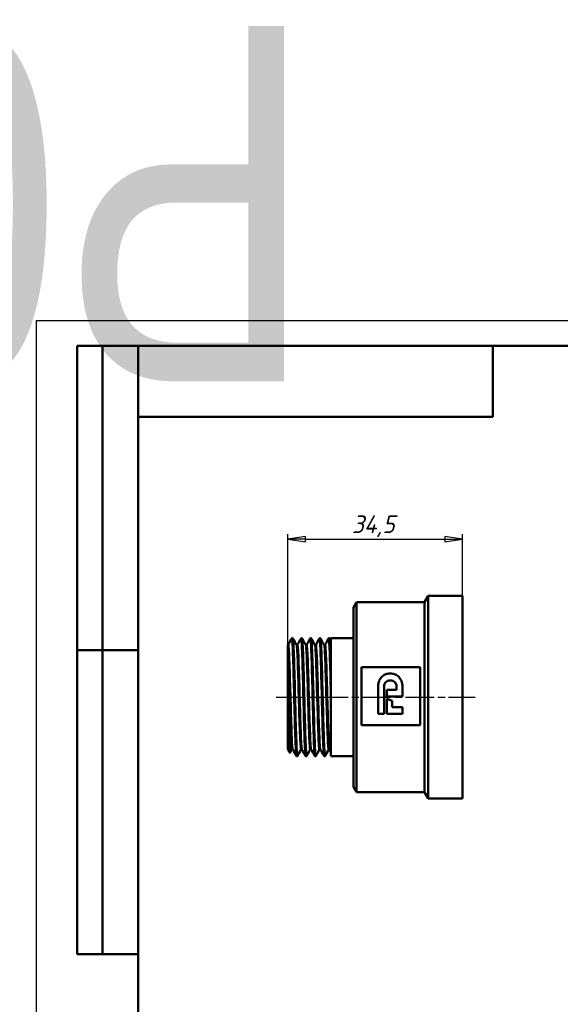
# Model space of a CAD drawing. Header units: millimetres. Extents: x -125 to 529, y -69 to 356.
# Tile 5 of 7: x -3 to 103, y 162 to 356. Entities that reach past the tile are written whole.
import ezdxf
from ezdxf.enums import TextEntityAlignment as Align

# ---------------------------------------------------------------- set-up
doc = ezdxf.new("R2018")
doc.units = ezdxf.units.MM
doc.linetypes.add('CHAIN', pattern=[0.7087, 0.4724, -0.0591, 0.1181, -0.0591])
for name, color, linetype, lineweight in [('Видимые тонкие (ГОСТ)', 7, 'Continuous', 35), ('Видимый контур (ГОСТ)', 7, 'Continuous', 50), ('Кромка (ГОСТ)', 7, 'Continuous', 50), ('Обозначение (ГОСТ)', 7, 'Continuous', 25), ('Осевая линия (ГОСТ)', 7, 'Continuous', 25), ('Размер (ГОСТ)', 7, 'Continuous', 25), ('Эскизная геометрия (ГОСТ)', 7, 'Continuous', 50)]:
    doc.layers.add(name, color=color, linetype=linetype, lineweight=lineweight)
doc.styles.get("Standard").update_dxf_attribs({"font": 'GOST Common Italic.ttf'})
doc.styles.add('Обычный текст (ГОСТ)', font='GOST Common Italic.ttf')
doc.dimstyles.new('Обычный (ГОСТ)', dxfattribs={"dimtxt": 3.5, "dimasz": 3.5, "dimexe": 1, "dimexo": 0, "dimgap": 0.5, "dimtad": 1, "dimrnd": 1e-08, "dimtxsty": 'Обычный текст (ГОСТ)', "dimblk": 'Filled-1', "dimcen": 0.09, "dimdle": 15, "dimclrd": 256, "dimclre": 256, "dimclrt": 256, "dimazin": 2, "dimtfac": 0.714286, "dimtdec": 3, "dimtmove": 0, "dimatfit": 3, "dimfxl": 1, "dimtolj": 1, "dimlwd": 25, "dimlwe": 25, "dimarcsym": 0})

# ---------------------------------------------------------------- blocks, each defined once
blk = doc.blocks.new('ГОСТ - Доп. графы 2')
at = {"layer": 'Эскизная геометрия (ГОСТ)'}
for p, q in [((-12, 0), (-12, 120)), ((-12, 120), (0, 120)), ((-7, 0), (-7, 120)), ((-12, 60), (0, 60)), ((0, 0), (-12, 0))]:
    blk.add_line(p, q, dxfattribs=at)
at = {"layer": 'Обозначение (ГОСТ)', "lineweight": 30, "width": 0.8, "flags": 17}
for tag, p in [('Первичная_применяемость', (-3.65, 90.03)), ('Справочный_номер', (-3.55, 30.02))]:
    blk.add_attdef(tag, text='', height=3.17, rotation=90, dxfattribs=at).set_placement(p, align=Align.MIDDLE_CENTER)
blk = doc.blocks.new('ГОСТ - Доп. графы 3')
at = {"layer": 'Эскизная геометрия (ГОСТ)'}
for p, q in [((0, 0), (70, 0)), ((70, 0), (70, -14)), ((70, -14), (0, -14))]:
    blk.add_line(p, q, dxfattribs=at)
at = {"layer": 'Обозначение (ГОСТ)', "lineweight": 30, "width": 0.8}
blk.add_attdef('ОБОЗНАЧЕНИЕ', text='', height=5, rotation=180, dxfattribs=at).set_placement((34.94, -6.97), align=Align.MIDDLE_CENTER)
blk = doc.blocks.new('Рамки ГОСТ_ граница 297x210')
at = {"layer": 'Кромка (ГОСТ)', "lineweight": 25}
for p, q in [((0, 0), (0, 297)), ((0, 297), (210, 297))]:
    blk.add_line(p, q, dxfattribs=at)
at = {"layer": 'Кромка (ГОСТ)'}
for p, q in [((205, 292), (20, 292)), ((20, 292), (20, 5))]:
    blk.add_line(p, q, dxfattribs=at)
blk = doc.blocks.new('Filled-1')
at = {"color": 0}
for p, q in [((0, 0), (-1, 0.143)), ((-1, 0.143), (-1, -0.143)), ((-1, 0), (0, 0)), ((-1, -0.143), (0, 0))]:
    blk.add_line(p, q, dxfattribs=at)
at = {"color": 0, "flags": 128}
blk.add_lwpolyline([(-1, -0.143), (0, 0), (-1, 0.143), (-1, -0.143)], dxfattribs=at)
at = {"color": 0}
blk.add_solid([(-1, -0.143), (0, 0), (-1, 0.143), (-1, -0.143)], dxfattribs=at)
blk = doc.blocks.new('*D8')
at = {"layer": 'Defpoints', "color": 0, "linetype": 'Continuous', "transparency": 16777216}
for p in [(84.04, 253.87), (84.04, 242.68), (49.54, 219.66)]:
    blk.add_point(p, dxfattribs=at)
at = {"layer": 'Размер (ГОСТ)', "linetype": 'Continuous', "lineweight": 25, "transparency": 16777216}
for p, q in [((49.54, 219.66), (49.54, 254.87)), ((84.04, 242.68), (84.04, 254.87)), ((53.04, 253.87), (80.54, 253.87))]:
    blk.add_line(p, q, dxfattribs=at)
at = {"layer": 'Размер (ГОСТ)', "linetype": 'Continuous', "lineweight": 25, "transparency": 16777216, "xscale": 3.5, "yscale": 3.5, "zscale": 3.5, "rotation": 180}
blk.add_blockref('Filled-1', (49.54, 253.87), dxfattribs=at)
at = {"layer": 'Размер (ГОСТ)', "linetype": 'Continuous', "lineweight": 25, "transparency": 16777216, "xscale": 3.5, "yscale": 3.5, "zscale": 3.5}
blk.add_blockref('Filled-1', (84.04, 253.87), dxfattribs=at)
at = {"layer": 'Размер (ГОСТ)', "linetype": 'Continuous', "lineweight": 25, "transparency": 16777216, "insert": (62.21, 258.57), "char_height": 3.5, "attachment_point": 1, "style": 'Обычный текст (ГОСТ)'}
blk.add_mtext('\\A1;34,5', dxfattribs=at)

msp = doc.modelspace()

# ---------------------------------------------------------------- linework, layer by layer
at = {"layer": 'Видимые тонкие (ГОСТ)'}
for points, knots in [([(50.287, 234.213), (50.319, 234.277), (50.352, 234.123), (50.385, 233.745), (50.455, 232.941), (50.525, 231.133), (50.594, 228.761), (50.664, 226.389), (50.734, 223.475), (50.804, 220.726), (50.874, 217.979), (50.943, 215.422), (51.013, 213.677), (51.074, 212.163), (51.134, 211.275), (51.195, 211.151)], [3.093558, 3.093558, 3.093558, 3.093558, 3.4339622, 3.4339622, 3.4339622, 4.1584371, 4.1584371, 4.1584371, 4.8827438, 4.8827438, 4.8827438, 5.6068871, 5.6068871, 5.6068871, 6.2351507, 6.2351507, 6.2351507, 6.2351507]), ([(50.619, 234.22), (50.627, 234.204), (50.636, 234.173), (50.644, 234.126), (50.714, 233.744), (50.784, 232.322), (50.854, 230.206), (50.924, 228.091), (50.993, 225.3), (51.063, 222.512), (51.136, 219.607), (51.208, 216.734), (51.281, 214.647), (51.352, 212.625), (51.422, 211.359), (51.493, 211.163), (51.504, 211.131), (51.515, 211.127), (51.527, 211.15)], [9.4728126, 9.4728126, 9.4728126, 9.4728126, 9.5621386, 9.5621386, 9.5621386, 10.2864058, 10.2864058, 10.2864058, 11.0105108, 11.0105108, 11.0105108, 11.7652368, 11.7652368, 11.7652368, 12.4963873, 12.4963873, 12.4963873, 12.6144052, 12.6144052, 12.6144052, 12.6144052]), ([(51.496, 233.058), (51.568, 233.196), (51.64, 232.331), (51.712, 230.686), (51.784, 229.031), (51.856, 226.601), (51.928, 224.028), (52.001, 221.456), (52.073, 218.766), (52.145, 216.654), (52.217, 214.544), (52.289, 213.032), (52.361, 212.51), (52.376, 212.405), (52.39, 212.34), (52.404, 212.314)], [9.3713815, 9.3713815, 9.3713815, 9.3713815, 10.1164019, 10.1164019, 10.1164019, 10.8659337, 10.8659337, 10.8659337, 11.6148673, 11.6148673, 11.6148673, 12.3632249, 12.3632249, 12.3632249, 12.5129741, 12.5129741, 12.5129741, 12.5129741]), ([(52.103, 234.22), (52.165, 234.334), (52.227, 233.631), (52.289, 232.232), (52.36, 230.653), (52.43, 228.202), (52.5, 225.481), (52.57, 222.762), (52.64, 219.798), (52.71, 217.316), (52.78, 214.837), (52.851, 212.861), (52.921, 211.875), (52.951, 211.452), (52.981, 211.212), (53.011, 211.156)], [9.3767434, 9.3767434, 9.3767434, 9.3767434, 10.0226063, 10.0226063, 10.0226063, 10.7510292, 10.7510292, 10.7510292, 11.4789405, 11.4789405, 11.4789405, 12.2063603, 12.2063603, 12.2063603, 12.518336, 12.518336, 12.518336, 12.518336]), ([(52.435, 234.213), (52.472, 234.141), (52.509, 233.786), (52.547, 233.157), (52.617, 231.975), (52.687, 229.835), (52.757, 227.263), (52.827, 224.692), (52.897, 221.712), (52.967, 219.054), (53.037, 216.397), (53.107, 214.086), (53.177, 212.685), (53.232, 211.582), (53.288, 211.052), (53.343, 211.151)], [15.7559979, 15.7559979, 15.7559979, 15.7559979, 16.1434045, 16.1434045, 16.1434045, 16.871205, 16.871205, 16.871205, 17.5985183, 17.5985183, 17.5985183, 18.3253646, 18.3253646, 18.3253646, 18.8975905, 18.8975905, 18.8975905, 18.8975905]), ([(53.919, 234.217), (53.936, 234.252), (53.953, 234.227), (53.97, 234.139), (54.04, 233.781), (54.11, 232.379), (54.179, 230.275), (54.249, 228.173), (54.319, 225.388), (54.389, 222.599), (54.459, 219.811), (54.528, 217.043), (54.598, 214.968), (54.67, 212.834), (54.742, 211.455), (54.814, 211.185), (54.818, 211.169), (54.822, 211.156), (54.827, 211.148)], [15.6599287, 15.6599287, 15.6599287, 15.6599287, 15.8367817, 15.8367817, 15.8367817, 16.5616678, 16.5616678, 16.5616678, 17.2861999, 17.2861999, 17.2861999, 18.0103971, 18.0103971, 18.0103971, 18.7554345, 18.7554345, 18.7554345, 18.8015213, 18.8015213, 18.8015213, 18.8015213]), ([(54.251, 234.22), (54.312, 234.096), (54.374, 233.176), (54.435, 231.618), (54.505, 229.851), (54.575, 227.278), (54.645, 224.526), (54.715, 221.732), (54.786, 218.779), (54.857, 216.404), (54.927, 214.045), (54.998, 212.278), (55.068, 211.54), (55.098, 211.223), (55.129, 211.096), (55.159, 211.156)], [22.0391832, 22.0391832, 22.0391832, 22.0391832, 22.6777355, 22.6777355, 22.6777355, 23.4018609, 23.4018609, 23.4018609, 24.1368537, 24.1368537, 24.1368537, 24.8668963, 24.8668963, 24.8668963, 25.1807758, 25.1807758, 25.1807758, 25.1807758]), ([(55.735, 234.214), (55.778, 234.295), (55.822, 233.99), (55.865, 233.308), (55.935, 232.212), (56.005, 230.151), (56.075, 227.626), (56.145, 225.105), (56.215, 222.144), (56.285, 219.464), (56.358, 216.651), (56.431, 214.178), (56.504, 212.704), (56.551, 211.775), (56.597, 211.247), (56.643, 211.154)], [21.943114, 21.943114, 21.943114, 21.943114, 22.3944422, 22.3944422, 22.3944422, 23.1198368, 23.1198368, 23.1198368, 23.8444903, 23.8444903, 23.8444903, 24.6053035, 24.6053035, 24.6053035, 25.0847066, 25.0847066, 25.0847066, 25.0847066]), ([(56.067, 234.217), (56.084, 234.186), (56.101, 234.093), (56.119, 233.937), (56.189, 233.308), (56.258, 231.656), (56.328, 229.384), (56.4, 227.057), (56.471, 224.1), (56.543, 221.265), (56.613, 218.48), (56.683, 215.838), (56.753, 213.99), (56.823, 212.147), (56.893, 211.111), (56.964, 211.135), (56.967, 211.136), (56.971, 211.14), (56.975, 211.148)], [28.3223685, 28.3223685, 28.3223685, 28.3223685, 28.5018814, 28.5018814, 28.5018814, 29.2263899, 29.2263899, 29.2263899, 29.9683093, 29.9683093, 29.9683093, 30.6973659, 30.6973659, 30.6973659, 31.4243988, 31.4243988, 31.4243988, 31.4639611, 31.4639611, 31.4639611, 31.4639611]), ([(57.551, 234.222), (57.552, 234.224), (57.554, 234.226), (57.555, 234.228), (57.625, 234.324), (57.695, 233.367), (57.764, 231.591), (57.834, 229.812), (57.904, 227.228), (57.974, 224.467), (57.997, 223.551), (58.021, 222.618), (58.044, 221.694)], [28.2262993, 28.2262993, 28.2262993, 28.2262993, 28.2399464, 28.2399464, 28.2399464, 28.9645546, 28.9645546, 28.9645546, 29.6901616, 29.6901616, 29.6901616, 29.9309954, 29.9309954, 29.9309954, 29.9309954]), ([(57.883, 234.215), (57.929, 234.124), (57.974, 233.609), (58.02, 232.704), (58.028, 232.544), (58.036, 232.373), (58.044, 232.19)], [34.6055538, 34.6055538, 34.6055538, 34.6055538, 35.07825189, 35.07825189, 35.07825189, 35.16174478, 35.16174478, 35.16174478, 35.16174478]), ([(49.544, 231.699), (49.616, 230.417), (49.687, 228.272), (49.759, 225.812), (49.831, 223.354), (49.902, 220.606), (49.974, 218.272), (50.046, 215.939), (50.118, 214.042), (50.189, 213.068), (50.232, 212.49), (50.274, 212.239), (50.317, 212.318)], [3.6618866, 3.6618866, 3.6618866, 3.6618866, 4.406561, 4.406561, 4.406561, 5.1510376, 5.1510376, 5.1510376, 5.8953218, 5.8953218, 5.8953218, 6.3365818, 6.3365818, 6.3365818, 6.3365818]), ([(49.545, 232.981), (49.616, 232.981), (49.688, 231.991), (49.759, 230.264), (49.831, 228.53), (49.903, 226.072), (49.975, 223.519), (50.047, 220.967), (50.119, 218.347), (50.191, 216.332), (50.263, 214.318), (50.334, 212.928), (50.406, 212.52), (50.422, 212.432), (50.437, 212.39), (50.453, 212.391)], [3.1415927, 3.1415927, 3.1415927, 3.1415927, 3.8851347, 3.8851347, 3.8851347, 4.6312638, 4.6312638, 4.6312638, 5.3771995, 5.3771995, 5.3771995, 6.1229472, 6.1229472, 6.1229472, 6.2831853, 6.2831853, 6.2831853, 6.2831853]), ([(49.68, 233.051), (49.707, 233.104), (49.733, 233.03), (49.759, 232.826), (49.831, 232.266), (49.902, 230.731), (49.974, 228.615), (50.046, 226.499), (50.118, 223.821), (50.189, 221.268), (50.261, 218.716), (50.333, 216.312), (50.404, 214.672), (50.466, 213.269), (50.527, 212.437), (50.588, 212.313)], [3.0881961, 3.0881961, 3.0881961, 3.0881961, 3.360402, 3.360402, 3.360402, 4.1048787, 4.1048787, 4.1048787, 4.8491629, 4.8491629, 4.8491629, 5.5932598, 5.5932598, 5.5932598, 6.2297888, 6.2297888, 6.2297888, 6.2297888]), ([(51.225, 233.054), (51.243, 233.022), (51.26, 232.932), (51.278, 232.783), (51.35, 232.173), (51.423, 230.576), (51.495, 228.405), (51.567, 226.237), (51.639, 223.519), (51.712, 220.958), (51.784, 218.398), (51.856, 216.021), (51.928, 214.441), (51.997, 212.95), (52.065, 212.184), (52.133, 212.311)], [9.4781745, 9.4781745, 9.4781745, 9.4781745, 9.6616125, 9.6616125, 9.6616125, 10.4124083, 10.4124083, 10.4124083, 11.1625608, 11.1625608, 11.1625608, 11.9120926, 11.9120926, 11.9120926, 12.6197671, 12.6197671, 12.6197671, 12.6197671]), ([(51.361, 232.974), (51.406, 232.971), (51.452, 232.586), (51.498, 231.839), (51.571, 230.658), (51.643, 228.582), (51.715, 226.152), (51.788, 223.725), (51.86, 220.969), (51.933, 218.602), (52.005, 216.237), (52.077, 214.284), (52.149, 213.251), (52.189, 212.684), (52.229, 212.397), (52.269, 212.396)], [9.424778, 9.424778, 9.424778, 9.424778, 9.9002852, 9.9002852, 9.9002852, 10.6520938, 10.6520938, 10.6520938, 11.4032794, 11.4032794, 11.4032794, 12.1538645, 12.1538645, 12.1538645, 12.5663706, 12.5663706, 12.5663706, 12.5663706]), ([(53.041, 233.056), (53.102, 232.932), (53.164, 232.101), (53.225, 230.7), (53.297, 229.057), (53.369, 226.647), (53.44, 224.088), (53.512, 221.53), (53.584, 218.85), (53.656, 216.734), (53.728, 214.62), (53.799, 213.09), (53.871, 212.537), (53.897, 212.337), (53.923, 212.266), (53.949, 212.318)], [15.7613598, 15.7613598, 15.7613598, 15.7613598, 16.3974938, 16.3974938, 16.3974938, 17.1432995, 17.1432995, 17.1432995, 17.8886594, 17.8886594, 17.8886594, 18.6335946, 18.6335946, 18.6335946, 18.9029524, 18.9029524, 18.9029524, 18.9029524]), ([(53.177, 232.977), (53.195, 232.979), (53.213, 232.919), (53.232, 232.795), (53.304, 232.309), (53.376, 230.843), (53.448, 228.774), (53.52, 226.706), (53.592, 224.058), (53.664, 221.511), (53.736, 218.965), (53.808, 216.546), (53.88, 214.876), (53.948, 213.287), (54.016, 212.391), (54.085, 212.388)], [15.7079633, 15.7079633, 15.7079633, 15.7079633, 15.8985608, 15.8985608, 15.8985608, 16.6460075, 16.6460075, 16.6460075, 17.3930071, 17.3930071, 17.3930071, 18.1395808, 18.1395808, 18.1395808, 18.8495559, 18.8495559, 18.8495559, 18.8495559]), ([(53.313, 233.051), (53.355, 233.13), (53.398, 232.878), (53.44, 232.296), (53.512, 231.317), (53.584, 229.414), (53.656, 227.074), (53.728, 224.736), (53.799, 221.986), (53.871, 219.529), (53.943, 217.072), (54.015, 214.932), (54.086, 213.657), (54.131, 212.861), (54.176, 212.407), (54.221, 212.318)], [15.6545668, 15.6545668, 15.6545668, 15.6545668, 16.0971406, 16.0971406, 16.0971406, 16.8425005, 16.8425005, 16.8425005, 17.5874357, 17.5874357, 17.5874357, 18.3319672, 18.3319672, 18.3319672, 18.7961594, 18.7961594, 18.7961594, 18.7961594]), ([(54.857, 233.05), (54.889, 232.989), (54.922, 232.739), (54.954, 232.301), (55.026, 231.32), (55.098, 229.404), (55.17, 227.05), (55.242, 224.7), (55.314, 221.937), (55.387, 219.474), (55.458, 217.014), (55.53, 214.878), (55.602, 213.616), (55.657, 212.665), (55.711, 212.218), (55.765, 212.315)], [22.0445451, 22.0445451, 22.0445451, 22.0445451, 22.3791162, 22.3791162, 22.3791162, 23.1282257, 23.1282257, 23.1282257, 23.8761918, 23.8761918, 23.8761918, 24.6231024, 24.6231024, 24.6231024, 25.1861377, 25.1861377, 25.1861377, 25.1861377]), ([(54.993, 232.98), (55.055, 232.973), (55.118, 232.234), (55.18, 230.888), (55.253, 229.332), (55.325, 226.983), (55.397, 224.448), (55.469, 221.917), (55.541, 219.227), (55.613, 217.073), (55.686, 214.922), (55.758, 213.327), (55.83, 212.7), (55.853, 212.493), (55.877, 212.392), (55.901, 212.394)], [21.9911486, 21.9911486, 21.9911486, 21.9911486, 22.6402204, 22.6402204, 22.6402204, 23.3897955, 23.3897955, 23.3897955, 24.1383146, 24.1383146, 24.1383146, 24.8858649, 24.8858649, 24.8858649, 25.1327412, 25.1327412, 25.1327412, 25.1327412]), ([(55.129, 233.055), (55.143, 233.084), (55.156, 233.076), (55.17, 233.03), (55.242, 232.795), (55.314, 231.554), (55.387, 229.627), (55.458, 227.703), (55.53, 225.115), (55.602, 222.529), (55.674, 219.946), (55.746, 217.391), (55.818, 215.521), (55.89, 213.652), (55.962, 212.485), (56.033, 212.318), (56.034, 212.315), (56.036, 212.313), (56.037, 212.311)], [21.9377521, 21.9377521, 21.9377521, 21.9377521, 22.0820668, 22.0820668, 22.0820668, 22.8300329, 22.8300329, 22.8300329, 23.5769434, 23.5769434, 23.5769434, 24.3228851, 24.3228851, 24.3228851, 25.0679435, 25.0679435, 25.0679435, 25.0793447, 25.0793447, 25.0793447, 25.0793447]), ([(56.673, 233.058), (56.679, 233.048), (56.684, 233.032), (56.69, 233.011), (56.761, 232.727), (56.833, 231.442), (56.905, 229.486), (56.977, 227.536), (57.049, 224.938), (57.121, 222.358), (57.193, 219.784), (57.264, 217.254), (57.336, 215.415), (57.408, 213.565), (57.48, 212.432), (57.552, 212.308), (57.562, 212.291), (57.571, 212.293), (57.581, 212.313)], [28.3277304, 28.3277304, 28.3277304, 28.3277304, 28.3841437, 28.3841437, 28.3841437, 29.1312968, 29.1312968, 29.1312968, 29.8765559, 29.8765559, 29.8765559, 30.6202606, 30.6202606, 30.6202606, 31.3680161, 31.3680161, 31.3680161, 31.469323, 31.469323, 31.469323, 31.469323]), ([(56.809, 232.973), (56.845, 232.973), (56.881, 232.738), (56.917, 232.267), (56.989, 231.329), (57.061, 229.466), (57.133, 227.157), (57.205, 224.852), (57.277, 222.128), (57.349, 219.681), (57.421, 217.221), (57.493, 215.068), (57.565, 213.778), (57.616, 212.873), (57.666, 212.399), (57.717, 212.393)], [28.2743339, 28.2743339, 28.2743339, 28.2743339, 28.6490397, 28.6490397, 28.6490397, 29.3958594, 29.3958594, 29.3958594, 30.1411365, 30.1411365, 30.1411365, 30.8902997, 30.8902997, 30.8902997, 31.4159265, 31.4159265, 31.4159265, 31.4159265]), ([(56.945, 233.056), (57.003, 233.161), (57.062, 232.622), (57.121, 231.508), (57.193, 230.149), (57.264, 227.947), (57.336, 225.466), (57.408, 222.971), (57.48, 220.218), (57.552, 217.918), (57.624, 215.628), (57.695, 213.809), (57.767, 212.926), (57.796, 212.574), (57.824, 212.372), (57.853, 212.318)], [28.2209374, 28.2209374, 28.2209374, 28.2209374, 28.830397, 28.830397, 28.830397, 29.5741016, 29.5741016, 29.5741016, 30.3218571, 30.3218571, 30.3218571, 31.0659662, 31.0659662, 31.0659662, 31.36253, 31.36253, 31.36253, 31.36253])]:
    msp.add_open_spline(points, degree=3, knots=knots, dxfattribs=at)
at = {"layer": 'Видимый контур (ГОСТ)'}
for p, q in [((62.544, 240.405), (63.138, 241.435)), ((63.138, 203.935), (63.138, 241.435)), ((63.138, 241.435), (76.544, 241.435)), ((76.544, 241.435), (77.265, 242.685)), ((76.544, 203.935), (76.544, 241.435)), ((77.265, 202.685), (77.265, 242.685)), ((77.265, 242.685), (84.044, 242.685)), ((84.044, 202.685), (84.044, 242.685)), ((62.544, 204.965), (62.544, 240.405)), ((50.461, 234.327), (50.444, 234.327)), ((52.277, 234.327), (52.26, 234.327)), ((54.093, 234.327), (54.076, 234.327)), ((55.909, 234.327), (55.892, 234.327)), ((57.725, 234.327), (57.709, 234.327)), ((57.883, 234.222), (58.044, 233.913)), ((58.044, 211.043), (58.044, 234.327)), ((58.044, 234.327), (62.544, 234.327)), ((49.544, 231.699), (49.544, 232.981)), ((49.544, 232.981), (49.545, 232.981)), ((49.544, 231.189), (49.544, 231.699)), ((49.544, 231.189), (49.544, 219.659)), ((58.044, 227.954), (58.044, 227.336)), ((75.662, 228.644), (64.068, 228.644)), ((64.068, 228.644), (64.068, 217.144)), ((75.662, 217.144), (75.662, 228.644)), ((67.363, 219.405), (67.363, 224.659)), ((68.54, 224.679), (68.54, 219.405)), ((69.091, 222.804), (69.091, 224.136)), ((69.091, 224.136), (71.019, 224.136)), ((71.019, 224.136), (71.019, 224.679)), ((72.21, 224.631), (72.21, 222.804)), ((72.21, 222.804), (69.091, 222.804)), ((69.091, 219.405), (69.091, 222.39)), ((69.091, 222.39), (70.144, 221.943)), ((70.144, 221.943), (70.144, 220.736)), ((49.544, 219.659), (49.544, 212.48)), ((70.144, 220.736), (72.21, 220.736)), ((72.21, 220.736), (72.21, 219.405)), ((68.54, 219.405), (67.363, 219.405)), ((72.21, 219.405), (69.091, 219.405)), ((64.068, 217.144), (75.662, 217.144)), ((49.544, 212.48), (49.597, 212.388)), ((49.597, 212.388), (49.993, 211.703)), ((58.044, 211.944), (57.853, 212.311)), ((51.369, 211.043), (51.352, 211.043)), ((53.185, 211.043), (53.168, 211.043)), ((55.001, 211.043), (54.984, 211.043)), ((56.817, 211.043), (56.8, 211.043)), ((58.044, 211.043), (62.544, 211.043)), ((62.544, 204.965), (63.138, 203.935)), ((63.138, 203.935), (76.544, 203.935)), ((76.544, 203.935), (77.265, 202.685)), ((77.265, 202.685), (84.044, 202.685))]:
    msp.add_line(p, q, dxfattribs=at)
for points in [[(49.68, 233.058), (49.882, 233.446), (50.085, 233.834), (50.287, 234.222)], [(50.619, 234.222), (50.821, 233.834), (51.023, 233.446), (51.225, 233.058)], [(51.496, 233.058), (51.699, 233.446), (51.901, 233.834), (52.103, 234.222)], [(52.435, 234.222), (52.637, 233.834), (52.839, 233.446), (53.041, 233.058)], [(53.313, 233.058), (53.515, 233.446), (53.717, 233.834), (53.919, 234.222)], [(54.251, 234.222), (54.453, 233.834), (54.655, 233.446), (54.857, 233.058)], [(55.129, 233.058), (55.331, 233.446), (55.533, 233.834), (55.735, 234.222)], [(56.067, 234.222), (56.269, 233.834), (56.471, 233.446), (56.673, 233.058)], [(56.945, 233.058), (57.147, 233.446), (57.349, 233.834), (57.551, 234.222)], [(50.317, 212.311), (50.211, 212.108), (50.106, 211.906), (50, 211.703)], [(51.195, 211.148), (50.993, 211.535), (50.79, 211.923), (50.588, 212.311)], [(52.133, 212.311), (51.931, 211.923), (51.729, 211.535), (51.527, 211.148)], [(53.011, 211.148), (52.809, 211.535), (52.607, 211.923), (52.404, 212.311)], [(53.949, 212.311), (53.747, 211.923), (53.545, 211.535), (53.343, 211.148)], [(54.827, 211.148), (54.625, 211.535), (54.423, 211.923), (54.221, 212.311)], [(55.765, 212.311), (55.563, 211.923), (55.361, 211.535), (55.159, 211.148)], [(56.643, 211.148), (56.441, 211.535), (56.239, 211.923), (56.037, 212.311)], [(57.581, 212.311), (57.379, 211.923), (57.177, 211.535), (56.975, 211.148)]]:
    msp.add_open_spline(points, degree=3, dxfattribs=at)
for points, knots in [([(50.287, 234.222), (50.294, 234.236), (50.304, 234.254), (50.337, 234.286), (50.352, 234.298), (50.392, 234.318), (50.417, 234.325), (50.444, 234.327)], [0, 0, 0, 0, 0.02819042, 0.02819042, 0.042853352, 0.042853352, 0.058039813, 0.058039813, 0.058039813, 0.058039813]), ([(50.444, 234.326), (50.445, 234.327), (50.447, 234.326), (50.449, 234.325), (50.518, 234.279), (50.588, 233.178), (50.658, 231.288), (50.727, 229.398), (50.797, 226.736), (50.867, 223.948), (50.936, 221.16), (51.006, 218.27), (51.076, 215.978), (51.148, 213.588), (51.221, 211.874), (51.293, 211.283), (51.313, 211.123), (51.333, 211.046), (51.352, 211.048)], [3.140487, 3.140487, 3.140487, 3.140487, 3.1578588, 3.1578588, 3.1578588, 3.8808532, 3.8808532, 3.8808532, 4.6036814, 4.6036814, 4.6036814, 5.3263482, 5.3263482, 5.3263482, 6.079717, 6.079717, 6.079717, 6.2831853, 6.2831853, 6.2831853, 6.2831853]), ([(50.461, 234.327), (50.498, 234.325), (50.532, 234.311), (50.576, 234.281), (50.589, 234.265), (50.608, 234.241), (50.614, 234.231), (50.619, 234.222)], [0, 0, 0, 0, 0.020967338, 0.020967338, 0.040451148, 0.040451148, 0.058010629, 0.058010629, 0.058010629, 0.058010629]), ([(51.369, 211.047), (51.353, 211.044), (51.336, 211.099), (51.32, 211.214), (51.25, 211.693), (51.18, 213.214), (51.11, 215.406), (51.038, 217.68), (50.966, 220.656), (50.893, 223.561), (50.823, 226.369), (50.754, 229.085), (50.684, 231.044), (50.614, 232.996), (50.544, 234.181), (50.475, 234.314), (50.47, 234.322), (50.466, 234.326), (50.461, 234.326)], [-12.5674762, -12.5674762, -12.5674762, -12.5674762, -12.3948568, -12.3948568, -12.3948568, -11.6709812, -11.6709812, -11.6709812, -10.9202351, -10.9202351, -10.9202351, -10.1945333, -10.1945333, -10.1945333, -9.471955, -9.471955, -9.471955, -9.424778, -9.424778, -9.424778, -9.424778]), ([(52.103, 234.222), (52.11, 234.236), (52.12, 234.254), (52.153, 234.286), (52.168, 234.298), (52.208, 234.318), (52.233, 234.325), (52.26, 234.327)], [0, 0, 0, 0, 0.02819042, 0.02819042, 0.042853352, 0.042853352, 0.058039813, 0.058039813, 0.058039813, 0.058039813]), ([(52.26, 234.319), (52.289, 234.322), (52.317, 234.155), (52.346, 233.815), (52.416, 232.988), (52.486, 231.143), (52.556, 228.733), (52.626, 226.325), (52.696, 223.374), (52.766, 220.6), (52.836, 217.829), (52.906, 215.261), (52.976, 213.523), (53.04, 211.931), (53.104, 211.048), (53.168, 211.043)], [9.4236723, 9.4236723, 9.4236723, 9.4236723, 9.7223761, 9.7223761, 9.7223761, 10.4492225, 10.4492225, 10.4492225, 11.1755648, 11.1755648, 11.1755648, 11.9014227, 11.9014227, 11.9014227, 12.5663706, 12.5663706, 12.5663706, 12.5663706]), ([(53.186, 211.044), (53.124, 211.048), (53.062, 211.856), (53.001, 213.335), (52.931, 215.014), (52.861, 217.543), (52.791, 220.302), (52.721, 223.057), (52.651, 226.018), (52.581, 228.462), (52.511, 230.904), (52.441, 232.807), (52.372, 233.71), (52.34, 234.117), (52.309, 234.319), (52.277, 234.318)], [-18.8506615, -18.8506615, -18.8506615, -18.8506615, -18.2113027, -18.2113027, -18.2113027, -17.4848912, -17.4848912, -17.4848912, -16.7594341, -16.7594341, -16.7594341, -16.0348526, -16.0348526, -16.0348526, -15.7079633, -15.7079633, -15.7079633, -15.7079633]), ([(52.278, 234.327), (52.314, 234.325), (52.348, 234.311), (52.392, 234.281), (52.406, 234.265), (52.424, 234.241), (52.43, 234.231), (52.435, 234.222)], [0, 0, 0, 0, 0.020967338, 0.020967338, 0.040451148, 0.040451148, 0.058010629, 0.058010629, 0.058010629, 0.058010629]), ([(53.919, 234.222), (53.927, 234.236), (53.937, 234.254), (53.969, 234.286), (53.984, 234.298), (54.024, 234.318), (54.05, 234.325), (54.076, 234.327)], [0, 0, 0, 0, 0.02819042, 0.02819042, 0.042853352, 0.042853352, 0.058039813, 0.058039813, 0.058039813, 0.058039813]), ([(54.076, 234.322), (54.128, 234.318), (54.18, 233.751), (54.232, 232.673), (54.302, 231.231), (54.372, 228.89), (54.441, 226.217), (54.511, 223.544), (54.581, 220.564), (54.65, 217.997), (54.721, 215.39), (54.792, 213.234), (54.862, 212.067), (54.903, 211.394), (54.944, 211.053), (54.984, 211.051)], [15.7068577, 15.7068577, 15.7068577, 15.7068577, 16.2475037, 16.2475037, 16.2475037, 16.9705206, 16.9705206, 16.9705206, 17.6932088, 17.6932088, 17.6932088, 18.4270177, 18.4270177, 18.4270177, 18.8495559, 18.8495559, 18.8495559, 18.8495559]), ([(55.002, 211.051), (54.964, 211.05), (54.926, 211.341), (54.888, 211.92), (54.819, 212.991), (54.749, 215.038), (54.679, 217.563), (54.609, 220.086), (54.539, 223.064), (54.47, 225.774), (54.4, 228.482), (54.33, 230.897), (54.261, 232.432), (54.205, 233.66), (54.149, 234.317), (54.093, 234.323)], [-25.1338468, -25.1338468, -25.1338468, -25.1338468, -24.742017, -24.742017, -24.742017, -24.017498, -24.017498, -24.017498, -23.2933845, -23.2933845, -23.2933845, -22.569657, -22.569657, -22.569657, -21.9911486, -21.9911486, -21.9911486, -21.9911486]), ([(54.094, 234.327), (54.13, 234.325), (54.164, 234.311), (54.208, 234.281), (54.222, 234.265), (54.24, 234.241), (54.246, 234.231), (54.251, 234.222)], [0, 0, 0, 0, 0.020967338, 0.020967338, 0.040451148, 0.040451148, 0.058010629, 0.058010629, 0.058010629, 0.058010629]), ([(55.735, 234.222), (55.743, 234.236), (55.753, 234.254), (55.785, 234.286), (55.8, 234.298), (55.84, 234.318), (55.866, 234.325), (55.892, 234.327)], [0, 0, 0, 0, 0.02819042, 0.02819042, 0.042853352, 0.042853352, 0.058039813, 0.058039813, 0.058039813, 0.058039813]), ([(55.892, 234.326), (55.899, 234.326), (55.905, 234.318), (55.912, 234.299), (55.982, 234.107), (56.052, 232.86), (56.121, 230.861), (56.191, 228.863), (56.261, 226.133), (56.33, 223.331), (56.402, 220.46), (56.473, 217.541), (56.545, 215.315), (56.615, 213.129), (56.685, 211.631), (56.755, 211.187), (56.77, 211.091), (56.785, 211.045), (56.8, 211.047)], [21.990043, 21.990043, 21.990043, 21.990043, 22.0595295, 22.0595295, 22.0595295, 22.7833217, 22.7833217, 22.7833217, 23.5063927, 23.5063927, 23.5063927, 24.2473625, 24.2473625, 24.2473625, 24.9749613, 24.9749613, 24.9749613, 25.1327412, 25.1327412, 25.1327412, 25.1327412]), ([(56.818, 211.046), (56.805, 211.044), (56.792, 211.076), (56.779, 211.144), (56.709, 211.515), (56.639, 212.95), (56.569, 215.096), (56.498, 217.24), (56.428, 220.073), (56.358, 222.9), (56.288, 225.724), (56.218, 228.516), (56.148, 230.589), (56.078, 232.662), (56.008, 233.998), (55.937, 234.272), (55.928, 234.308), (55.919, 234.326), (55.909, 234.325)], [-31.4170321, -31.4170321, -31.4170321, -31.4170321, -31.2841855, -31.2841855, -31.2841855, -30.5551262, -30.5551262, -30.5551262, -29.8266523, -29.8266523, -29.8266523, -29.0987432, -29.0987432, -29.0987432, -28.3713786, -28.3713786, -28.3713786, -28.2743339, -28.2743339, -28.2743339, -28.2743339]), ([(55.91, 234.327), (55.946, 234.325), (55.98, 234.311), (56.024, 234.281), (56.038, 234.265), (56.056, 234.241), (56.062, 234.231), (56.067, 234.222)], [0, 0, 0, 0, 0.020967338, 0.020967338, 0.040451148, 0.040451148, 0.058010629, 0.058010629, 0.058010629, 0.058010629]), ([(57.551, 234.222), (57.559, 234.236), (57.569, 234.254), (57.602, 234.286), (57.616, 234.298), (57.656, 234.318), (57.682, 234.325), (57.708, 234.327)], [0, 0, 0, 0, 0.02819042, 0.02819042, 0.042853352, 0.042853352, 0.058039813, 0.058039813, 0.058039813, 0.058039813]), ([(57.708, 234.318), (57.742, 234.32), (57.776, 234.087), (57.81, 233.617), (57.88, 232.653), (57.949, 230.702), (58.019, 228.236), (58.027, 227.942), (58.035, 227.642), (58.044, 227.336)], [28.2732283, 28.2732283, 28.2732283, 28.2732283, 28.6251889, 28.6251889, 28.6251889, 29.3480932, 29.3480932, 29.3480932, 29.4341507, 29.4341507, 29.4341507, 29.4341507]), ([(58.044, 227.954), (57.974, 230.457), (57.904, 232.47), (57.835, 233.505), (57.798, 234.046), (57.762, 234.318), (57.725, 234.318)], [-35.6585896, -35.6585896, -35.6585896, -35.6585896, -34.9354265, -34.9354265, -34.9354265, -34.5575192, -34.5575192, -34.5575192, -34.5575192]), ([(57.726, 234.327), (57.762, 234.325), (57.796, 234.311), (57.84, 234.281), (57.854, 234.265), (57.872, 234.241), (57.878, 234.231), (57.883, 234.222)], [0, 0, 0, 0, 0.020967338, 0.020967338, 0.040451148, 0.040451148, 0.058010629, 0.058010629, 0.058010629, 0.058010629]), ([(49.545, 232.981), (49.58, 232.981), (49.614, 232.995), (49.653, 233.022), (49.663, 233.034), (49.676, 233.05), (49.679, 233.055), (49.68, 233.058)], [0, 0, 0, 0, 0.021913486, 0.021913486, 0.04088184, 0.04088184, 0.058319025, 0.058319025, 0.058319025, 0.058319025]), ([(51.225, 233.058), (51.228, 233.053), (51.233, 233.042), (51.26, 233.016), (51.273, 233.006), (51.311, 232.988), (51.336, 232.981), (51.361, 232.981)], [0, 0, 0, 0, 0.028199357, 0.028199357, 0.04299674, 0.04299674, 0.058344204, 0.058344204, 0.058344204, 0.058344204]), ([(51.361, 232.981), (51.396, 232.981), (51.43, 232.995), (51.469, 233.022), (51.479, 233.034), (51.492, 233.05), (51.495, 233.055), (51.496, 233.058)], [0, 0, 0, 0, 0.021913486, 0.021913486, 0.04088184, 0.04088184, 0.058319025, 0.058319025, 0.058319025, 0.058319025]), ([(53.041, 233.058), (53.044, 233.053), (53.049, 233.042), (53.076, 233.016), (53.09, 233.006), (53.127, 232.988), (53.152, 232.981), (53.177, 232.981)], [0, 0, 0, 0, 0.028199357, 0.028199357, 0.04299674, 0.04299674, 0.058344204, 0.058344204, 0.058344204, 0.058344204]), ([(53.177, 232.981), (53.213, 232.981), (53.247, 232.995), (53.285, 233.022), (53.296, 233.034), (53.308, 233.05), (53.311, 233.055), (53.313, 233.058)], [0, 0, 0, 0, 0.021913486, 0.021913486, 0.04088184, 0.04088184, 0.058319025, 0.058319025, 0.058319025, 0.058319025]), ([(54.857, 233.058), (54.86, 233.053), (54.865, 233.042), (54.892, 233.016), (54.906, 233.006), (54.943, 232.988), (54.968, 232.981), (54.993, 232.981)], [0, 0, 0, 0, 0.028199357, 0.028199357, 0.04299674, 0.04299674, 0.058344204, 0.058344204, 0.058344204, 0.058344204]), ([(54.993, 232.981), (55.029, 232.981), (55.063, 232.995), (55.102, 233.022), (55.112, 233.034), (55.124, 233.05), (55.127, 233.055), (55.129, 233.058)], [0, 0, 0, 0, 0.021913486, 0.021913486, 0.04088184, 0.04088184, 0.058319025, 0.058319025, 0.058319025, 0.058319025]), ([(56.673, 233.058), (56.676, 233.053), (56.681, 233.042), (56.708, 233.016), (56.722, 233.006), (56.759, 232.988), (56.784, 232.981), (56.809, 232.981)], [0, 0, 0, 0, 0.028199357, 0.028199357, 0.04299674, 0.04299674, 0.058344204, 0.058344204, 0.058344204, 0.058344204]), ([(56.809, 232.981), (56.845, 232.981), (56.879, 232.995), (56.918, 233.022), (56.928, 233.034), (56.94, 233.05), (56.943, 233.055), (56.945, 233.058)], [0, 0, 0, 0, 0.021913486, 0.021913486, 0.04088184, 0.04088184, 0.058319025, 0.058319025, 0.058319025, 0.058319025]), ([(49.544, 231.189), (49.552, 230.899), (49.561, 230.576), (49.585, 229.602), (49.601, 228.893), (49.64, 226.973), (49.664, 225.702), (49.713, 222.996), (49.737, 221.584), (49.787, 218.826), (49.811, 217.511), (49.859, 215.169), (49.882, 214.169), (49.928, 212.625), (49.949, 212.102), (49.98, 211.736), (49.99, 211.685), (50, 211.703)], [-4.7810448, -4.7810448, -4.7810448, -4.7810448, -4.6254518, -4.6254518, -4.3497434, -4.3497434, -3.9437108, -3.9437108, -3.5232177, -3.5232177, -3.0955377, -3.0955377, -2.6642847, -2.6642847, -2.2292678, -2.2292678, -2.0124578, -2.0124578, -2.0124578, -2.0124578]), ([(67.363, 224.659), (67.363, 224.901), (67.383, 225.145), (67.469, 225.596), (67.531, 225.805), (67.733, 226.27), (67.891, 226.512), (68.296, 226.92), (68.532, 227.076), (69.104, 227.314), (69.436, 227.37), (69.772, 227.37)], [-0.4114411, -0.4114411, -0.4114411, -0.4114411, -0.3386907, -0.3386907, -0.27358291, -0.27358291, -0.18636503, -0.18636503, -0.10076207, -0.10076207, 0, 0, 0, 0]), ([(69.772, 227.37), (70.111, 227.37), (70.445, 227.311), (71.021, 227.068), (71.258, 226.91), (71.685, 226.481), (71.856, 226.212), (72.128, 225.549), (72.21, 225.119), (72.21, 224.631)], [-0.49518742, -0.49518742, -0.49518742, -0.49518742, -0.37023489, -0.37023489, -0.26433374, -0.26433374, -0.14657826, -0.14657826, 0, 0, 0, 0]), ([(69.78, 226.004), (69.684, 226.004), (69.588, 225.996), (69.408, 225.961), (69.323, 225.936), (69.112, 225.847), (68.996, 225.769), (68.79, 225.561), (68.708, 225.432), (68.578, 225.113), (68.54, 224.908), (68.54, 224.679)], [-0.23936183, -0.23936183, -0.23936183, -0.23936183, -0.20513491, -0.20513491, -0.17363849, -0.17363849, -0.12322163, -0.12322163, -0.06864323, -0.06864323, 0, 0, 0, 0]), ([(71.019, 224.679), (71.019, 224.797), (71.01, 224.915), (70.967, 225.136), (70.936, 225.24), (70.836, 225.464), (70.76, 225.579), (70.562, 225.777), (70.445, 225.853), (70.145, 225.976), (69.963, 226.004), (69.78, 226.004)], [-0.20672782, -0.20672782, -0.20672782, -0.20672782, -0.17132611, -0.17132611, -0.13904465, -0.13904465, -0.09744933, -0.09744933, -0.05484247, -0.05484247, 0, 0, 0, 0]), ([(49.544, 219.659), (49.546, 219.385), (49.548, 219.115), (49.559, 217.569), (49.568, 216.397), (49.581, 214.536), (49.587, 213.727), (49.595, 212.653), (49.597, 212.388), (49.597, 212.388)], [1.8470276, 1.8470276, 1.8470276, 1.8470276, 1.928041, 1.928041, 2.317857, 2.317857, 2.7104096, 2.7104096, 3.1029622, 3.1029622, 3.1029622, 3.1029622]), ([(49.597, 212.388), (49.597, 212.388), (49.595, 212.653), (49.587, 213.727), (49.581, 214.536), (49.568, 216.397), (49.559, 217.569), (49.548, 219.115), (49.546, 219.385), (49.544, 219.659)], [3.1029622, 3.1029622, 3.1029622, 3.1029622, 3.4955148, 3.4955148, 3.8880674, 3.8880674, 4.2778833, 4.2778833, 4.3588967, 4.3588967, 4.3588967, 4.3588967]), ([(50.453, 212.388), (50.417, 212.388), (50.383, 212.374), (50.344, 212.348), (50.334, 212.336), (50.322, 212.32), (50.319, 212.314), (50.317, 212.311)], [0, 0, 0, 0, 0.021913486, 0.021913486, 0.04088184, 0.04088184, 0.058319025, 0.058319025, 0.058319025, 0.058319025]), ([(50.588, 212.311), (50.585, 212.316), (50.58, 212.327), (50.553, 212.353), (50.54, 212.364), (50.502, 212.381), (50.478, 212.388), (50.453, 212.388)], [0, 0, 0, 0, 0.028199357, 0.028199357, 0.04299674, 0.04299674, 0.058344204, 0.058344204, 0.058344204, 0.058344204]), ([(52.269, 212.388), (52.233, 212.388), (52.199, 212.374), (52.16, 212.348), (52.15, 212.336), (52.138, 212.32), (52.135, 212.314), (52.133, 212.311)], [0, 0, 0, 0, 0.021913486, 0.021913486, 0.04088184, 0.04088184, 0.058319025, 0.058319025, 0.058319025, 0.058319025]), ([(52.404, 212.311), (52.402, 212.316), (52.396, 212.327), (52.369, 212.353), (52.356, 212.364), (52.319, 212.381), (52.294, 212.388), (52.269, 212.388)], [0, 0, 0, 0, 0.028199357, 0.028199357, 0.04299674, 0.04299674, 0.058344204, 0.058344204, 0.058344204, 0.058344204]), ([(54.085, 212.388), (54.049, 212.388), (54.015, 212.374), (53.976, 212.348), (53.966, 212.336), (53.954, 212.32), (53.951, 212.314), (53.949, 212.311)], [0, 0, 0, 0, 0.021913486, 0.021913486, 0.04088184, 0.04088184, 0.058319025, 0.058319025, 0.058319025, 0.058319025]), ([(54.221, 212.311), (54.218, 212.316), (54.213, 212.327), (54.185, 212.353), (54.172, 212.364), (54.135, 212.381), (54.11, 212.388), (54.085, 212.388)], [0, 0, 0, 0, 0.028199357, 0.028199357, 0.04299674, 0.04299674, 0.058344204, 0.058344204, 0.058344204, 0.058344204]), ([(55.901, 212.388), (55.865, 212.388), (55.831, 212.374), (55.792, 212.348), (55.782, 212.336), (55.77, 212.32), (55.767, 212.314), (55.765, 212.311)], [0, 0, 0, 0, 0.021913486, 0.021913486, 0.04088184, 0.04088184, 0.058319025, 0.058319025, 0.058319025, 0.058319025]), ([(56.037, 212.311), (56.034, 212.316), (56.029, 212.327), (56.002, 212.353), (55.988, 212.364), (55.951, 212.381), (55.926, 212.388), (55.901, 212.388)], [0, 0, 0, 0, 0.028199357, 0.028199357, 0.04299674, 0.04299674, 0.058344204, 0.058344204, 0.058344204, 0.058344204]), ([(57.717, 212.388), (57.681, 212.388), (57.647, 212.374), (57.608, 212.348), (57.598, 212.336), (57.586, 212.32), (57.583, 212.314), (57.581, 212.311)], [0, 0, 0, 0, 0.021913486, 0.021913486, 0.04088184, 0.04088184, 0.058319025, 0.058319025, 0.058319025, 0.058319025]), ([(57.853, 212.311), (57.85, 212.316), (57.845, 212.327), (57.818, 212.353), (57.804, 212.364), (57.767, 212.381), (57.742, 212.388), (57.717, 212.388)], [0, 0, 0, 0, 0.028199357, 0.028199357, 0.04299674, 0.04299674, 0.058344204, 0.058344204, 0.058344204, 0.058344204]), ([(51.352, 211.043), (51.315, 211.044), (51.281, 211.058), (51.237, 211.089), (51.224, 211.104), (51.205, 211.128), (51.199, 211.138), (51.195, 211.148)], [0, 0, 0, 0, 0.020967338, 0.020967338, 0.040451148, 0.040451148, 0.058010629, 0.058010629, 0.058010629, 0.058010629]), ([(51.527, 211.148), (51.519, 211.133), (51.509, 211.115), (51.476, 211.083), (51.461, 211.071), (51.421, 211.051), (51.396, 211.044), (51.369, 211.043)], [0, 0, 0, 0, 0.02819042, 0.02819042, 0.042853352, 0.042853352, 0.058039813, 0.058039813, 0.058039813, 0.058039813]), ([(53.168, 211.043), (53.131, 211.044), (53.097, 211.058), (53.053, 211.089), (53.04, 211.104), (53.021, 211.128), (53.016, 211.138), (53.011, 211.148)], [0, 0, 0, 0, 0.020967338, 0.020967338, 0.040451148, 0.040451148, 0.058010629, 0.058010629, 0.058010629, 0.058010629]), ([(53.343, 211.148), (53.335, 211.133), (53.325, 211.115), (53.292, 211.083), (53.277, 211.071), (53.238, 211.051), (53.212, 211.044), (53.186, 211.043)], [0, 0, 0, 0, 0.02819042, 0.02819042, 0.042853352, 0.042853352, 0.058039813, 0.058039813, 0.058039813, 0.058039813]), ([(54.984, 211.043), (54.948, 211.044), (54.914, 211.058), (54.869, 211.089), (54.856, 211.104), (54.838, 211.128), (54.832, 211.138), (54.827, 211.148)], [0, 0, 0, 0, 0.020967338, 0.020967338, 0.040451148, 0.040451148, 0.058010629, 0.058010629, 0.058010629, 0.058010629]), ([(55.159, 211.148), (55.151, 211.133), (55.141, 211.115), (55.108, 211.083), (55.093, 211.071), (55.054, 211.051), (55.028, 211.044), (55.002, 211.043)], [0, 0, 0, 0, 0.02819042, 0.02819042, 0.042853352, 0.042853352, 0.058039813, 0.058039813, 0.058039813, 0.058039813]), ([(56.8, 211.043), (56.764, 211.044), (56.73, 211.058), (56.686, 211.089), (56.672, 211.104), (56.654, 211.128), (56.648, 211.138), (56.643, 211.148)], [0, 0, 0, 0, 0.020967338, 0.020967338, 0.040451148, 0.040451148, 0.058010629, 0.058010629, 0.058010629, 0.058010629]), ([(56.975, 211.148), (56.967, 211.133), (56.957, 211.115), (56.924, 211.083), (56.909, 211.071), (56.87, 211.051), (56.844, 211.044), (56.818, 211.043)], [0, 0, 0, 0, 0.02819042, 0.02819042, 0.042853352, 0.042853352, 0.058039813, 0.058039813, 0.058039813, 0.058039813])]:
    msp.add_open_spline(points, degree=3, knots=knots, dxfattribs=at)
at = {"layer": 'Осевая линия (ГОСТ)', "linetype": 'CHAIN', "ltscale": 11.993792}
msp.add_line((47.293, 222.685), (86.544, 222.685), dxfattribs=at)

# ---------------------------------------------------------------- block references
ref = msp.add_blockref('ГОСТ - Доп. графы 3', (20, 292))
lines = msp.add_mtext('\\W0.8000;P02C ', dxfattribs={"layer": 'Обозначение (ГОСТ)', "insert": (54.942, 285.032), "char_height": 70.12484, "attachment_point": 1, "rotation": 180})
ref.add_attrib('ОБОЗНАЧЕНИЕ', '', (54.942, 285.032)).embed_mtext(lines)
for name, p in [('Рамки ГОСТ_ граница 297x210', (0, 0)), ('ГОСТ - Доп. графы 2', (20, 172))]:
    msp.add_blockref(name, p)

# ---------------------------------------------------------------- dimensions: what is measured, and where the dimension line sits
at = {"layer": 'Размер (ГОСТ)', "linetype": 'Continuous', "lineweight": 25}
dim = msp.add_linear_dim(base=(84.044, 253.87), p1=(49.544, 219.659), p2=(84.044, 242.685), angle=180, dimstyle='Обычный (ГОСТ)', override={"dimgap": 0.5, "dimdec": 2, "dimtol": 0, "dimlim": 0, "dimtp": 0, "dimtm": 0, "dimtdec": 3, "dimtofl": 0, "dimatfit": 1}, dxfattribs=at)
dim.commit()
dim.dimension.update_dxf_attribs({"geometry": '*D8', "text_midpoint": (66.794, 253.87), "dimtype": 160})

doc.saveas('drawing.dxf')
